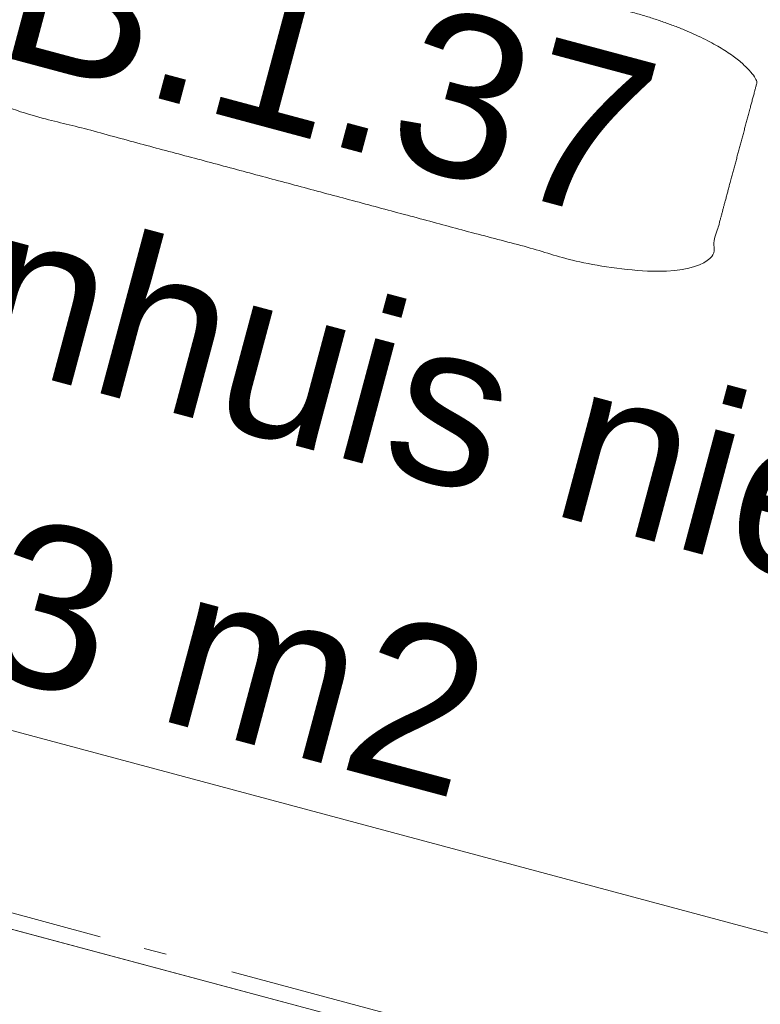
# Model space of a CAD drawing. Header units: millimetres. Extents: x -62314 to 79800, y -34032 to 28340.
# Tile 67 of 256: x 47808 to 48958, y -24130 to -22599. Entities that reach past the tile are written whole.
import ezdxf
from ezdxf.enums import TextEntityAlignment as Align

# ---------------------------------------------------------------- set-up
doc = ezdxf.new("R2010")
doc.units = ezdxf.units.MM
doc.header["$LTSCALE"] = 508
doc.header["$PDMODE"] = 1
doc.header["$PDSIZE"] = -2
doc.linetypes.add('Dash Style-6', pattern=[1.04164, 0.625, -0.20828, 0.06943, -0.13893])
for name, color, linetype, lineweight in [('(00) tekening-stramien-algemeen', 7, 'Dash Style-6', 0), ('(00) tekst-ruimtenummer-algemeen', 8, 'Continuous', 0), ('(00) tekst-ruimtenummer-gradering', 8, 'Continuous', 0), ('None', 7, 'Continuous', 0)]:
    doc.layers.add(name, color=color, linetype=linetype, lineweight=lineweight)
doc.styles.add('Arial', font='Arial')
doc.styles.add('Arial Italic (italic)', font='Arial Italic')

# ---------------------------------------------------------------- blocks, each defined once
blk = doc.blocks.new('(00)-1-ruimtenummer-200')
at = {"layer": '(00) tekst-ruimtenummer-algemeen', "color": 17, "lineweight": 0, "transparency": 33554687}
blk.add_open_spline([(433.3, 618), (491.4, 618), (591.9, 600.3), (650, 569.8), (650, 420.4), (650, 271.1), (591.9, 240.5), (491.4, 222.9), (0, 222.9), (-491.4, 222.9), (-591.9, 240.5), (-650, 271.1), (-650, 420.4), (-650, 569.8), (-591.9, 600.3), (-491.4, 618), (-14.5, 618), (433.3, 618)], degree=2, knots=[0, 0, 0, 0.013296, 0.026591, 0.039887, 0.251662, 0.264958, 0.278253, 0.291549, 0.503324, 0.51662, 0.529915, 0.543211, 0.754986, 0.768281, 0.781577, 0.794873, 1, 1, 1], dxfattribs=at)
at = {"layer": 'None', "color": 7, "linetype": 'Continuous', "lineweight": 0}
blk.add_point((0, 0), dxfattribs=at)
at = {"layer": '(00) tekst-ruimtenummer-algemeen', "color": 17, "transparency": 33554687, "style": 'Arial'}
for tag, p in [('nummer', (0, 222.9)), ('naam', (0, -243.4)), ('oppervlak', (0, -709.7))]:
    blk.add_attdef(tag, text='', height=251.7, dxfattribs=at).set_placement(p, align=Align.BOTTOM_CENTER)
at = {"layer": '(00) tekst-ruimtenummer-gradering', "color": 17, "transparency": 33554687, "style": 'Arial Italic (italic)'}
blk.add_attdef('personen', text='', height=251.7, dxfattribs=at).set_placement((0, -875.5), align=Align.TOP_CENTER)
at = {"layer": 'None', "color": 0, "flags": 1}
blk.add_attdef('klasse', (-1353.2, -1667.8), '', height=251.7, dxfattribs=at)
blk = doc.blocks.new('Group-112-1')
at = {"layer": 'None', "color": 17, "lineweight": 0, "transparency": 33554687, "flags": 128}
for points in [[(12, 255), (3298, 255), (3298, 83), (12, 83)], [(17, 83), (3293, 83), (3293, -215.5), (17, -215.5)]]:
    blk.add_lwpolyline(points, close=True, dxfattribs=at)
blk = doc.blocks.new('bu-b-02 verdieping uitvoering')
at = {"layer": 'None', "color": 17, "transparency": 33554687}
blk.add_blockref('Group-112-1', (0, 0), dxfattribs=at)
blk = doc.blocks.new('blok b-v1-gevel_constructie')
at = {"layer": 'None', "color": 17, "transparency": 33554687, "rotation": 180}
blk.add_blockref('bu-b-02 verdieping uitvoering', (6929.99, 328.47), dxfattribs=at)
blk = doc.blocks.new('blok B 01 (2D)')
at = {"layer": 'None', "color": 17, "transparency": 33554687}
blk.add_blockref('blok b-v1-gevel_constructie', (47480, 0), dxfattribs=at)
ref = blk.add_blockref('(00)-1-ruimtenummer-200', (52779.6, 1253.7), dxfattribs=at)
ref.add_attrib('nummer', 'B.1.37', dxfattribs={"layer": '(00) tekst-ruimtenummer-algemeen', "color": 17, "transparency": 33554687, "height": 251.72, "style": 'Arial'}).set_placement((52779.6, 1476.5), align=Align.BOTTOM_CENTER)
ref.add_attrib('naam', 'trappenhuis nieuw', dxfattribs={"layer": '(00) tekst-ruimtenummer-algemeen', "color": 17, "transparency": 33554687, "height": 251.722, "style": 'Arial'}).set_placement((52779.6, 1010.3), align=Align.BOTTOM_CENTER)
ref.add_attrib('oppervlak', '23 m2', dxfattribs={"layer": '(00) tekst-ruimtenummer-algemeen', "color": 17, "transparency": 33554687, "height": 251.72, "style": 'Arial'}).set_placement((52779.6, 544), align=Align.BOTTOM_CENTER)
blk = doc.blocks.new('Group-176-1')
at = {"layer": '(00) tekening-stramien-algemeen', "color": 2, "lineweight": 0, "transparency": 33554687}
blk.add_line((71038, -10800), (-1886.1, -10800), dxfattribs=at)
blk = doc.blocks.new('Stramien blok B')
at = {"layer": 'None', "color": 17, "transparency": 33554687}
blk.add_blockref('Group-176-1', (0, 0), dxfattribs=at)

msp = doc.modelspace()

# ---------------------------------------------------------------- block references
at = {"layer": 'None', "color": 17, "transparency": 33554687}
for name, p, rotation in [('blok B 01 (2D)', (-3125.94, -10622.93), 344.9999999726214), ('Stramien blok B', (0, 0), 344.9999645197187)]:
    msp.add_blockref(name, p, dxfattribs=dict(at, rotation=rotation))

doc.saveas('drawing.dxf')
